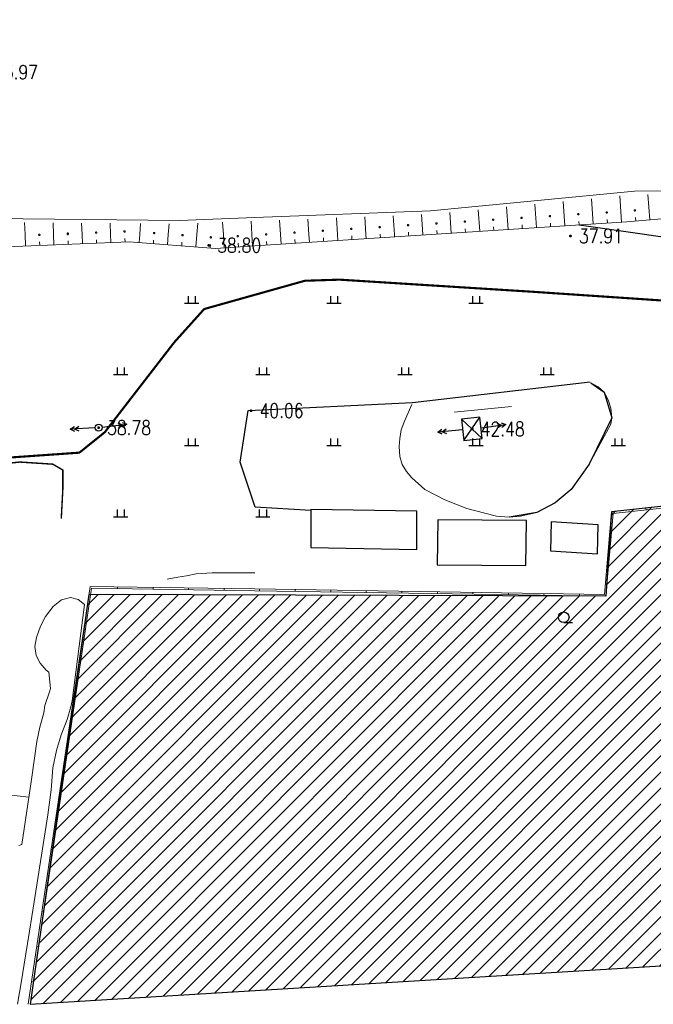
# Model space of a CAD drawing. Extents: x 39508475 to 39522402, y 3783947 to 3795549.
# Tile 13 of 256: x 39509217 to 39509306, y 3794142 to 3794280. Entities that reach past the tile are written whole.
import ezdxf
from ezdxf.enums import TextEntityAlignment as Align

# ---------------------------------------------------------------- set-up
doc = ezdxf.new("R2010")
doc.units = 0
doc.linetypes.add('X3', pattern=[5, 4, -1])
doc.layers.get('0').update_dxf_attribs({"linetype": 'CONTINUOUS'})
for name, color, linetype in [('DLSS', 4, 'CONTINUOUS'), ('DMTZ', 3, 'CONTINUOUS'), ('GCD', 1, 'CONTINUOUS'), ('GXYZ', 2, 'CONTINUOUS'), ('JCDL_DMX_F', 30, 'CONTINUOUS'), ('JMD', 6, 'CONTINUOUS'), ('SXSS', 5, 'CONTINUOUS'), ('ZBTZ', 3, 'CONTINUOUS')]:
    doc.layers.add(name, color=color, linetype=linetype)
doc.styles.add('HZ', font='rs', dxfattribs={"width": 0.8, "bigfont": 'hztxt'})
doc.linetypes.add('10411', pattern='A,2,[150,AAA.SHX,S=1,R=0,X=0,Y=1],2,[151,AAA.SHX,S=1,R=0,X=0,Y=3],1e-11', length=4)
doc.linetypes.add('10412', pattern='A,2,[158,AAA.SHX,S=1,R=0,X=0,Y=0],2,[151,AAA.SHX,S=1,R=0,X=0,Y=3],1e-12', length=4)
doc.linetypes.add('X33', pattern='A,2,[150,symbolx.shx,S=1,R=0,X=0,Y=1],1e-11', length=2)
doc.linetypes.add('X35', pattern='A,2,[150,AAA.SHX,S=1,R=0,X=0,Y=1],2,[177,AAA.SHX,S=1,R=0,X=0,Y=0.8],1e-09', length=4)
doc.linetypes.add('X4', pattern='A,0,-1e-09,[149,symbolx.shx,S=0.15,R=0,X=0,Y=0],-1.6', length=1.6)

# ---------------------------------------------------------------- blocks, each defined once
blk = doc.blocks.new('9330003')
at = {"color": 0}
blk.add_line((0, -0.75), (1.25, -0.75), dxfattribs=at)
blk.add_circle((0, 0), 0.75, dxfattribs=at)
blk = doc.blocks.new('gc119')
for p, q in [((-1, 0), (1, 0)), ((-0.5, 1), (-0.5, 0)), ((0.5, 1), (0.5, 0))]:
    blk.add_line(p, q)
blk = doc.blocks.new('gc013a')
at = {"linetype": 'Continuous'}
blk.add_line((0.5, 0), (4, 0), dxfattribs=at)
at = {"linetype": 'Continuous', "flags": 128}
for points in [[(2.77, 0.35), (3.38, 0), (2.77, -0.35)], [(3.39, 0.35), (4, 0), (3.39, -0.35)]]:
    blk.add_lwpolyline(points, dxfattribs=at)
blk = doc.blocks.new('gc170')
at = {"linetype": 'Continuous'}
blk.add_circle((0, 0), 0.5, dxfattribs=at)
blk = doc.blocks.new('gc200')
at = {"const_width": 0.2}
blk.add_lwpolyline([(-0.1, 0, 1), (0.1, 0, 1)], format="xyb", close=True, dxfattribs=at)

msp = doc.modelspace()

# ---------------------------------------------------------------- hatches: boundary and pattern name
at = {"layer": 'JMD', "linetype": 'Continuous'}
h = msp.add_hatch(dxfattribs=at)
h.set_pattern_fill('411B', color=256, style=0)
h.set_pattern_definition([(45, (39000000, 0), (-1.1313708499, 1.1313708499), [])])
h.paths.add_polyline_path([(39509218.37614, 3794141.79111), (39509409.70748, 3794153.43695), (39509410.914, 3794223.0292), (39509300.162, 3794210.9884), (39509299.37718, 3794199.13876), (39509226.63673, 3794199.41)])

# ---------------------------------------------------------------- linework, layer by layer
at = {"layer": 'DLSS', "linetype": 'X3', "const_width": 0.3, "flags": 128}
msp.add_lwpolyline([(39509115.83491, 3794201.06317), (39509126.55477, 3794210.45786), (39509130.51645, 3794212.39892), (39509159.51346, 3794215.03875), (39509207.40211, 3794218.07486), (39509225.30682, 3794219.3266), (39509228.88011, 3794222.19936), (39509238.6678, 3794234.85502), (39509242.86251, 3794239.51355), (39509257.02184, 3794243.48767), (39509261.91569, 3794243.64296), (39509289.12945, 3794241.93669), (39509315.64685, 3794240.14964), (39509332.75644, 3794241.46991), (39509358.18356, 3794240.22775), (39509379.27259, 3794241.62566), (39509386.18611, 3794243.10086), (39509391.15764, 3794243.10086), (39509400.47925, 3794243.02322), (39509412.38861, 3794242.17313), (39509417.74853, 3794241.62963), (39509421.7879, 3794241.78491), (39509427.69158, 3794242.4837), (39509444.41727, 3794243.49631), (39509465.80709, 3794243.8098), (39509489.91103, 3794245.05208), (39509517.2818, 3794246.99312), (39509553.9022, 3794250.41078), (39509589.12197, 3794254.9263), (39509630.63833, 3794256.99329), (39509680.16049, 3794263.82929), (39509707.62118, 3794265.56804), (39509737.86388, 3794269.93302), (39509794.70316, 3794276.15403), (39509850.66557, 3794282.62754), (39509880.16374, 3794286.35696), (39509954.7622, 3794297.42352), (39509964.21347, 3794301.81731), (39509969.9282, 3794302.14685), (39509974.54394, 3794302.14685), (39509978.17059, 3794302.14685), (39510023.11311, 3794305.38856), (39510088.4093, 3794314.72115), (39510113.14818, 3794318.86658), (39510126.22235, 3794322.50133), (39510146.96289, 3794323.37704), (39510152.85059, 3794324.06937), (39510158.39196, 3794324.24245), (39510167.13694, 3794324.58862), (39510192.46151, 3794325.19962), (39510213.7981, 3794325.72108), (39510219.59923, 3794326.67304), (39510232.6734, 3794327.45191), (39510260.06199, 3794328.23403), (39510275.49099, 3794329.01616), (39510282.07137, 3794329.01616), (39510298.4572, 3794329.01616), (39510315.18874, 3794329.96812), (39510324.10689, 3794330.66045), (39510329.9946, 3794331.09316), (39510345.52681, 3794332.48107), (39510368.32346, 3794333.43303), (39510394.05735, 3794334.64786), (39510406.00594, 3794336.3787), (39510417.98073, 3794338.02494), (39510452.54562, 3794337.59495), (39510479.78196, 3794337.59495), (39510543.88737, 3794336.29021), (39510556.54105, 3794336.29021), (39510581.31334, 3794336.5755), (39510618.07159, 3794335.43437), (39510652.44832, 3794335.43437), (39510686.25779, 3794334.29324), (39510720.16144, 3794334.10306), (39510731.95885, 3794334.10306), (39510761.49667, 3794334.57853), (39510795.67906, 3794334.00867), (39510826.72559, 3794333.05773), (39510851.78793, 3794333.24763), (39510863.29993, 3794332.96235), (39510872.81399, 3794332.96235), (39510879.28354, 3794332.96235), (39510904.25142, 3794334.68248), (39510911.4821, 3794334.68248), (39510945.95909, 3794333.15468), (39510980.63469, 3794333.24978), (39511012.8349, 3794333.44196), (39511047.12356, 3794333.63215), (39511082.55429, 3794334.48799), (39511110.90615, 3794335.43893), (39511139.01686, 3794333.15668), (39511167.68643, 3794331.15756), (39511206.73306, 3794327.91649), (39511240.07003, 3794325.43789), (39511276.54237, 3794319.63185), (39511308.7302, 3794313.92021), (39511343.5952, 3794306.68404), (39511391.97605, 3794294.40404), (39511438.25927, 3794284.49665), (39511464.71904, 3794278.31282), (39511487.58485, 3794272.97939), (39511519.49325, 3794265.93385), (39511557.88793, 3794257.24632), (39511582.13035, 3794253.86736), (39511626.90746, 3794244.6447), (39511638.75233, 3794243.03028), (39511652.34701, 3794240.60866), (39511681.84907, 3794233.47304), (39511694.36696, 3794234.68385), (39511704.89158, 3794235.23448), (39511713.97404, 3794237.88499), (39511732.37087, 3794243.38601), (39511778.62181, 3794247.98241), (39511821.93597, 3794253.29104), (39511832.70661, 3794255.42448), (39511837.05448, 3794256.48442), (39511843.94745, 3794257.22638), (39511884.35086, 3794263.798), (39511944.43671, 3794272.07796), (39511959.43624, 3794278.03052), (39511964.42039, 3794279.51443), (39511972.798, 3794281.8463), (39511984.56908, 3794284.07217), (39512007.92628, 3794289.3808), (39512054.95431, 3794294.47983), (39512090.72123, 3794299.15106), (39512102.49231, 3794301.16494), (39512112.4606, 3794301.58891), (39512113.8392, 3794302.11889)], dxfattribs=at)
at = {"layer": 'DLSS', "linetype": 'Continuous', "const_width": 0.2, "flags": 128}
msp.add_lwpolyline([(39509116.12682, 3794194.66684), (39509119.63108, 3794201.5916), (39509124.69866, 3794206.35817), (39509130.285, 3794210.90073), (39509165.02052, 3794213.59741), (39509195.75068, 3794215.83746), (39509216.94559, 3794218.00643), (39509221.565, 3794217.70704), (39509222.98011, 3794216.88856), (39509222.98011, 3794214.20696), (39509222.75779, 3794210.03702)], dxfattribs=at)
at = {"layer": 'DLSS', "linetype": 'X33', "lineweight": 0}
msp.add_lwpolyline([(39509250, 3794202.432), (39509243.974, 3794202.432), (39509241.752, 3794202.278), (39509240.366, 3794202.036), (39509239.178, 3794201.816), (39509237.66, 3794201.53)], dxfattribs=at)
at = {"layer": 'DMTZ', "linetype": '10411', "flags": 128}
for points in [[(39509295.585, 3794251.34), (39509334.58854, 3794245.78768), (39509392.187, 3794247.651), (39509422.966, 3794245.038)], [(39509257.88572, 3794211.21557), (39509250.02937, 3794211.65672), (39509247.9108, 3794218.00931), (39509249.05836, 3794225.24421), (39509272.18605, 3794226.39121), (39509297.16749, 3794229.30282)]]:
    msp.add_lwpolyline(points, dxfattribs=at)
at = {"layer": 'DMTZ', "linetype": '10412', "flags": 128}
msp.add_lwpolyline([(39509297.244, 3794229.131), (39509299.136, 3794227.811), (39509300.192, 3794224.203), (39509297.024, 3794217.713), (39509294.472, 3794214.149), (39509292.228, 3794212.279), (39509289.632, 3794210.937), (39509285.782, 3794210.277)], dxfattribs=at)
at = {"layer": 'GXYZ', "linetype": 'Continuous'}
for p, q in [((39509279.03914, 3794224.02021), (39509281.9675, 3794221.31479)), ((39509279.36914, 3794221.02821), (39509281.6375, 3794224.30679))]:
    msp.add_line(p, q, dxfattribs=at)
at = {"layer": 'GXYZ', "linetype": 'Continuous', "flags": 128}
msp.add_lwpolyline([(39509279.03914, 3794224.02021), (39509279.36914, 3794221.02821), (39509281.9675, 3794221.31479), (39509281.6375, 3794224.30679)], close=True, dxfattribs=at)
at = {"layer": 'JCDL_DMX_F', "linetype": 'X35', "lineweight": 0}
for points in [[(39509272.076, 3794226.117), (39509271.02, 3794223.763), (39509270.58, 3794222.531), (39509270.382, 3794221.299), (39509270.294, 3794220.177), (39509270.404, 3794218.791), (39509270.712, 3794217.669), (39509271.306, 3794216.679), (39509272.054, 3794215.777), (39509273.88, 3794214.127), (39509276.696, 3794212.719), (39509279.82, 3794211.487), (39509282.328, 3794210.805), (39509284, 3794210.409), (39509285.782, 3794210.277), (39509287.366, 3794210.387), (39509289.632, 3794210.937), (39509292.228, 3794212.279), (39509294.472, 3794214.149), (39509297.024, 3794217.713), (39509300.06, 3794223.323), (39509300.192, 3794224.203), (39509300.038, 3794225.567), (39509299.664, 3794226.733), (39509299.136, 3794227.811), (39509298.278, 3794228.559), (39509297.244, 3794229.131)], [(39509286.087, 3794225.799), (39509278.031, 3794225.039)]]:
    msp.add_lwpolyline(points, dxfattribs=at)
at = {"layer": 'JMD', "linetype": 'Continuous', "flags": 128}
for points in [[(39509218.37614, 3794141.79111), (39509409.70748, 3794153.43695), (39509410.914, 3794223.0292), (39509300.162, 3794210.9884), (39509299.37718, 3794199.13876), (39509226.63673, 3794199.41)], [(39509257.84641, 3794205.98043), (39509272.7544, 3794205.72054), (39509272.7544, 3794211.09172), (39509257.84641, 3794211.35162)], [(39509275.71965, 3794209.87352), (39509275.63298, 3794203.54938), (39509288.11408, 3794203.46275), (39509288.20075, 3794209.78689)], [(39509291.66773, 3794209.61363), (39509291.58105, 3794205.54192), (39509298.16832, 3794205.10876), (39509298.255, 3794209.18046)]]:
    msp.add_lwpolyline(points, close=True, dxfattribs=at)
at = {"layer": 'JMD', "linetype": 'Continuous', "lineweight": 0}
for points in [[(39509409.95792, 3794153.4676), (39509410.914, 3794223.0292), (39509300.162, 3794210.9884), (39509299.1484, 3794199.3924), (39509250, 3794200.167)], [(39509409.70748, 3794153.43695), (39509410.66014, 3794222.75013), (39509300.39317, 3794210.76206), (39509299.37718, 3794199.13876), (39509250, 3794199.91697)], [(39509300.1507, 3794210.8591), (39509300.39975, 3794210.83733)], [(39509305.00368, 3794211.51478), (39509305.0307, 3794211.26624)], [(39509299.71531, 3794205.87809), (39509299.96436, 3794205.85633)], [(39509299.27992, 3794200.89709), (39509299.52897, 3794200.87532)], [(39509250, 3794200.167), (39509226.8026, 3794200.5326), (39509218.12398, 3794141.79491)], [(39509250, 3794199.91697), (39509227.01787, 3794200.27918), (39509218.37614, 3794141.79111)], [(39509230.66733, 3794200.47169), (39509230.66339, 3794200.22172)], [(39509235.66671, 3794200.3929), (39509235.66277, 3794200.14293)], [(39509240.66609, 3794200.31411), (39509240.66215, 3794200.06414)], [(39509245.66547, 3794200.23531), (39509245.66153, 3794199.98534)], [(39509250.66485, 3794200.15652), (39509250.66091, 3794199.90655)], [(39509255.66422, 3794200.07773), (39509255.66028, 3794199.82776)], [(39509260.6636, 3794199.99894), (39509260.65966, 3794199.74897)], [(39509265.66298, 3794199.92014), (39509265.65904, 3794199.67018)], [(39509270.66236, 3794199.84135), (39509270.65842, 3794199.59138)], [(39509275.66174, 3794199.76256), (39509275.6578, 3794199.51259)], [(39509280.66112, 3794199.68377), (39509280.65718, 3794199.4338)], [(39509285.6605, 3794199.60497), (39509285.65656, 3794199.35501)], [(39509290.65988, 3794199.52618), (39509290.65594, 3794199.27621)], [(39509295.65926, 3794199.44739), (39509295.65532, 3794199.19742)], [(39509226.63673, 3794199.41), (39509226.88405, 3794199.37345)], [(39509225.90591, 3794194.4637), (39509226.15322, 3794194.42715)], [(39509225.17508, 3794189.51739), (39509225.4224, 3794189.48085)], [(39509224.44425, 3794184.57109), (39509224.69157, 3794184.53455)], [(39509223.71343, 3794179.62479), (39509223.96074, 3794179.58825)], [(39509222.9826, 3794174.67849), (39509223.22992, 3794174.64195)], [(39509222.25178, 3794169.73219), (39509222.49909, 3794169.69565)], [(39509221.52095, 3794164.78589), (39509221.76827, 3794164.74935)], [(39509220.79012, 3794159.83959), (39509221.03744, 3794159.80305)], [(39509220.0593, 3794154.89329), (39509220.30661, 3794154.85675)], [(39509219.32847, 3794149.94699), (39509219.57579, 3794149.91045)], [(39509218.59765, 3794145.00069), (39509218.84496, 3794144.96414)]]:
    msp.add_lwpolyline(points, dxfattribs=at)
at = {"layer": 'SXSS', "linetype": 'Continuous', "lineweight": 0}
for points in [[(39509274.78121, 3794250), (39509302.291, 3794251.773), (39509391.398, 3794259.384)], [(39509250, 3794252.37911), (39509274.689, 3794253.33), (39509303.372, 3794256.103), (39509312.221, 3794256.125)], [(39509297.581, 3794251.469), (39509297.352, 3794255.019)], [(39509301.573, 3794251.726), (39509301.332, 3794255.404)], [(39509305.56, 3794252.052), (39509305.256, 3794255.609)], [(39509281.614, 3794250.44), (39509281.418, 3794253.479)], [(39509285.606, 3794250.697), (39509285.402, 3794253.864)], [(39509289.598, 3794250.954), (39509289.385, 3794254.249)], [(39509293.59, 3794251.212), (39509293.369, 3794254.634)], [(39509303.538, 3794253.376), (39509303.536, 3794253.393), (39509303.531, 3794253.41), (39509303.524, 3794253.425), (39509303.514, 3794253.44), (39509303.502, 3794253.452), (39509303.488, 3794253.462), (39509303.472, 3794253.469), (39509303.455, 3794253.474), (39509303.438, 3794253.476), (39509303.421, 3794253.474), (39509303.404, 3794253.469), (39509303.389, 3794253.462), (39509303.374, 3794253.452), (39509303.362, 3794253.44), (39509303.352, 3794253.425), (39509303.345, 3794253.41), (39509303.34, 3794253.393), (39509303.338, 3794253.376), (39509303.34, 3794253.359), (39509303.345, 3794253.342), (39509303.352, 3794253.327), (39509303.362, 3794253.312), (39509303.374, 3794253.3), (39509303.388, 3794253.29), (39509303.404, 3794253.283), (39509303.421, 3794253.278), (39509303.438, 3794253.276), (39509303.455, 3794253.278), (39509303.472, 3794253.283), (39509303.488, 3794253.29), (39509303.502, 3794253.3), (39509303.514, 3794253.312), (39509303.524, 3794253.326), (39509303.531, 3794253.342), (39509303.536, 3794253.359), (39509303.538, 3794253.376)], [(39509159.31668, 3794250), (39509171.314, 3794251.566), (39509185.892, 3794252.373), (39509208.553, 3794252.272), (39509239.378, 3794251.97), (39509250, 3794252.37911)], [(39509253.58447, 3794250), (39509253.455, 3794252.013)], [(39509257.59279, 3794250), (39509257.453, 3794252.167)], [(39509261.60151, 3794250), (39509261.452, 3794252.321)], [(39509265.60913, 3794250), (39509265.45, 3794252.475)], [(39509269.61758, 3794250), (39509269.448, 3794252.629)], [(39509273.62617, 3794250), (39509273.447, 3794252.783)], [(39509277.623, 3794250.183), (39509277.435, 3794253.094)], [(39509283.612, 3794252.066), (39509283.61, 3794252.083), (39509283.605, 3794252.1), (39509283.598, 3794252.115), (39509283.588, 3794252.13), (39509283.576, 3794252.142), (39509283.562, 3794252.152), (39509283.546, 3794252.159), (39509283.529, 3794252.164), (39509283.512, 3794252.166), (39509283.495, 3794252.164), (39509283.478, 3794252.159), (39509283.463, 3794252.152), (39509283.448, 3794252.142), (39509283.436, 3794252.13), (39509283.426, 3794252.115), (39509283.419, 3794252.1), (39509283.414, 3794252.083), (39509283.412, 3794252.066), (39509283.414, 3794252.049), (39509283.419, 3794252.032), (39509283.426, 3794252.017), (39509283.436, 3794252.002), (39509283.448, 3794251.99), (39509283.462, 3794251.98), (39509283.478, 3794251.973), (39509283.495, 3794251.968), (39509283.512, 3794251.966), (39509283.529, 3794251.968), (39509283.546, 3794251.973), (39509283.562, 3794251.98), (39509283.576, 3794251.99), (39509283.588, 3794252.002), (39509283.598, 3794252.016), (39509283.605, 3794252.032), (39509283.61, 3794252.049), (39509283.612, 3794252.066)], [(39509287.605, 3794252.323), (39509287.603, 3794252.34), (39509287.598, 3794252.357), (39509287.591, 3794252.372), (39509287.581, 3794252.387), (39509287.569, 3794252.399), (39509287.555, 3794252.409), (39509287.539, 3794252.416), (39509287.522, 3794252.421), (39509287.505, 3794252.423), (39509287.488, 3794252.421), (39509287.471, 3794252.416), (39509287.456, 3794252.409), (39509287.441, 3794252.399), (39509287.429, 3794252.387), (39509287.419, 3794252.372), (39509287.412, 3794252.357), (39509287.407, 3794252.34), (39509287.405, 3794252.323), (39509287.407, 3794252.306), (39509287.412, 3794252.289), (39509287.419, 3794252.274), (39509287.429, 3794252.259), (39509287.441, 3794252.247), (39509287.455, 3794252.237), (39509287.471, 3794252.23), (39509287.488, 3794252.225), (39509287.505, 3794252.223), (39509287.522, 3794252.225), (39509287.539, 3794252.23), (39509287.555, 3794252.237), (39509287.569, 3794252.247), (39509287.581, 3794252.259), (39509287.591, 3794252.273), (39509287.598, 3794252.289), (39509287.603, 3794252.306), (39509287.605, 3794252.323)], [(39509291.596, 3794252.579), (39509291.594, 3794252.596), (39509291.589, 3794252.613), (39509291.582, 3794252.628), (39509291.572, 3794252.643), (39509291.56, 3794252.655), (39509291.546, 3794252.665), (39509291.53, 3794252.672), (39509291.513, 3794252.677), (39509291.496, 3794252.679), (39509291.479, 3794252.677), (39509291.462, 3794252.672), (39509291.447, 3794252.665), (39509291.432, 3794252.655), (39509291.42, 3794252.643), (39509291.41, 3794252.628), (39509291.403, 3794252.613), (39509291.398, 3794252.596), (39509291.396, 3794252.579), (39509291.398, 3794252.562), (39509291.403, 3794252.545), (39509291.41, 3794252.53), (39509291.42, 3794252.515), (39509291.432, 3794252.503), (39509291.446, 3794252.493), (39509291.462, 3794252.486), (39509291.479, 3794252.481), (39509291.496, 3794252.479), (39509291.513, 3794252.481), (39509291.53, 3794252.486), (39509291.546, 3794252.493), (39509291.56, 3794252.503), (39509291.572, 3794252.515), (39509291.582, 3794252.529), (39509291.589, 3794252.545), (39509291.594, 3794252.562), (39509291.596, 3794252.579)], [(39509295.587, 3794252.836), (39509295.585, 3794252.853), (39509295.58, 3794252.87), (39509295.573, 3794252.885), (39509295.563, 3794252.9), (39509295.551, 3794252.912), (39509295.537, 3794252.922), (39509295.521, 3794252.929), (39509295.504, 3794252.934), (39509295.487, 3794252.936), (39509295.47, 3794252.934), (39509295.453, 3794252.929), (39509295.438, 3794252.922), (39509295.423, 3794252.912), (39509295.411, 3794252.9), (39509295.401, 3794252.885), (39509295.394, 3794252.87), (39509295.389, 3794252.853), (39509295.387, 3794252.836), (39509295.389, 3794252.819), (39509295.394, 3794252.802), (39509295.401, 3794252.787), (39509295.411, 3794252.772), (39509295.423, 3794252.76), (39509295.437, 3794252.75), (39509295.453, 3794252.743), (39509295.47, 3794252.738), (39509295.487, 3794252.736), (39509295.504, 3794252.738), (39509295.521, 3794252.743), (39509295.537, 3794252.75), (39509295.551, 3794252.76), (39509295.563, 3794252.772), (39509295.573, 3794252.786), (39509295.58, 3794252.802), (39509295.585, 3794252.819), (39509295.587, 3794252.836)], [(39509299.579, 3794253.095), (39509299.577, 3794253.112), (39509299.572, 3794253.129), (39509299.565, 3794253.144), (39509299.555, 3794253.159), (39509299.543, 3794253.171), (39509299.529, 3794253.181), (39509299.513, 3794253.188), (39509299.496, 3794253.193), (39509299.479, 3794253.195), (39509299.462, 3794253.193), (39509299.445, 3794253.188), (39509299.43, 3794253.181), (39509299.415, 3794253.171), (39509299.403, 3794253.159), (39509299.393, 3794253.144), (39509299.386, 3794253.129), (39509299.381, 3794253.112), (39509299.379, 3794253.095), (39509299.381, 3794253.078), (39509299.386, 3794253.061), (39509299.393, 3794253.046), (39509299.403, 3794253.031), (39509299.415, 3794253.019), (39509299.429, 3794253.009), (39509299.445, 3794253.002), (39509299.462, 3794252.997), (39509299.479, 3794252.995), (39509299.496, 3794252.997), (39509299.513, 3794253.002), (39509299.529, 3794253.009), (39509299.543, 3794253.019), (39509299.555, 3794253.031), (39509299.565, 3794253.045), (39509299.572, 3794253.061), (39509299.577, 3794253.078), (39509299.579, 3794253.095)], [(39509299.577, 3794251.598), (39509299.544, 3794252.097)], [(39509303.567, 3794251.882), (39509303.524, 3794252.38)], [(39509217.66982, 3794250), (39509217.601, 3794251.684)], [(39509221.67236, 3794250), (39509221.605, 3794251.645)], [(39509225.67591, 3794250), (39509225.61, 3794251.606)], [(39509229.67948, 3794250), (39509229.615, 3794251.567)], [(39509233.80719, 3794250), (39509233.921, 3794251.525)], [(39509237.81884, 3794250), (39509237.93, 3794251.485)], [(39509241.82983, 3794250), (39509241.947, 3794251.569)], [(39509245.56802, 3794250), (39509245.458, 3794251.705)], [(39509249.57676, 3794250), (39509249.457, 3794251.859)], [(39509259.663, 3794250.522), (39509259.661, 3794250.539), (39509259.656, 3794250.556), (39509259.649, 3794250.571), (39509259.639, 3794250.586), (39509259.627, 3794250.598), (39509259.613, 3794250.608), (39509259.597, 3794250.615), (39509259.58, 3794250.62), (39509259.563, 3794250.622), (39509259.546, 3794250.62), (39509259.529, 3794250.615), (39509259.514, 3794250.608), (39509259.499, 3794250.598), (39509259.487, 3794250.586), (39509259.477, 3794250.571), (39509259.47, 3794250.556), (39509259.465, 3794250.539), (39509259.463, 3794250.522), (39509259.465, 3794250.505), (39509259.47, 3794250.488), (39509259.477, 3794250.473), (39509259.487, 3794250.458), (39509259.499, 3794250.446), (39509259.513, 3794250.436), (39509259.529, 3794250.429), (39509259.546, 3794250.424), (39509259.563, 3794250.422), (39509259.58, 3794250.424), (39509259.597, 3794250.429), (39509259.613, 3794250.436), (39509259.627, 3794250.446), (39509259.639, 3794250.458), (39509259.649, 3794250.472), (39509259.656, 3794250.488), (39509259.661, 3794250.505), (39509259.663, 3794250.522)], [(39509263.654, 3794250.779), (39509263.652, 3794250.796), (39509263.647, 3794250.813), (39509263.64, 3794250.828), (39509263.63, 3794250.843), (39509263.618, 3794250.855), (39509263.604, 3794250.865), (39509263.588, 3794250.872), (39509263.571, 3794250.877), (39509263.554, 3794250.879), (39509263.537, 3794250.877), (39509263.52, 3794250.872), (39509263.505, 3794250.865), (39509263.49, 3794250.855), (39509263.478, 3794250.843), (39509263.468, 3794250.828), (39509263.461, 3794250.813), (39509263.456, 3794250.796), (39509263.454, 3794250.779), (39509263.456, 3794250.762), (39509263.461, 3794250.745), (39509263.468, 3794250.73), (39509263.478, 3794250.715), (39509263.49, 3794250.703), (39509263.504, 3794250.693), (39509263.52, 3794250.686), (39509263.537, 3794250.681), (39509263.554, 3794250.679), (39509263.571, 3794250.681), (39509263.588, 3794250.686), (39509263.604, 3794250.693), (39509263.618, 3794250.703), (39509263.63, 3794250.715), (39509263.64, 3794250.729), (39509263.647, 3794250.745), (39509263.652, 3794250.762), (39509263.654, 3794250.779)], [(39509267.646, 3794251.036), (39509267.644, 3794251.053), (39509267.639, 3794251.07), (39509267.632, 3794251.085), (39509267.622, 3794251.1), (39509267.61, 3794251.112), (39509267.596, 3794251.122), (39509267.58, 3794251.129), (39509267.563, 3794251.134), (39509267.546, 3794251.136), (39509267.529, 3794251.134), (39509267.512, 3794251.129), (39509267.497, 3794251.122), (39509267.482, 3794251.112), (39509267.47, 3794251.1), (39509267.46, 3794251.085), (39509267.453, 3794251.07), (39509267.448, 3794251.053), (39509267.446, 3794251.036), (39509267.448, 3794251.019), (39509267.453, 3794251.002), (39509267.46, 3794250.987), (39509267.47, 3794250.972), (39509267.482, 3794250.96), (39509267.496, 3794250.95), (39509267.512, 3794250.943), (39509267.529, 3794250.938), (39509267.546, 3794250.936), (39509267.563, 3794250.938), (39509267.58, 3794250.943), (39509267.596, 3794250.95), (39509267.61, 3794250.96), (39509267.622, 3794250.972), (39509267.632, 3794250.986), (39509267.639, 3794251.002), (39509267.644, 3794251.019), (39509267.646, 3794251.036)], [(39509271.638, 3794251.293), (39509271.636, 3794251.31), (39509271.631, 3794251.327), (39509271.624, 3794251.342), (39509271.614, 3794251.357), (39509271.602, 3794251.369), (39509271.588, 3794251.379), (39509271.572, 3794251.386), (39509271.555, 3794251.391), (39509271.538, 3794251.393), (39509271.521, 3794251.391), (39509271.504, 3794251.386), (39509271.489, 3794251.379), (39509271.474, 3794251.369), (39509271.462, 3794251.357), (39509271.452, 3794251.342), (39509271.445, 3794251.327), (39509271.44, 3794251.31), (39509271.438, 3794251.293), (39509271.44, 3794251.276), (39509271.445, 3794251.259), (39509271.452, 3794251.244), (39509271.462, 3794251.229), (39509271.474, 3794251.217), (39509271.488, 3794251.207), (39509271.504, 3794251.2), (39509271.521, 3794251.195), (39509271.538, 3794251.193), (39509271.555, 3794251.195), (39509271.572, 3794251.2), (39509271.588, 3794251.207), (39509271.602, 3794251.217), (39509271.614, 3794251.229), (39509271.624, 3794251.243), (39509271.631, 3794251.259), (39509271.636, 3794251.276), (39509271.638, 3794251.293)], [(39509275.629, 3794251.551), (39509275.627, 3794251.568), (39509275.622, 3794251.585), (39509275.615, 3794251.6), (39509275.605, 3794251.615), (39509275.593, 3794251.627), (39509275.579, 3794251.637), (39509275.563, 3794251.644), (39509275.546, 3794251.649), (39509275.529, 3794251.651), (39509275.512, 3794251.649), (39509275.495, 3794251.644), (39509275.48, 3794251.637), (39509275.465, 3794251.627), (39509275.453, 3794251.615), (39509275.443, 3794251.6), (39509275.436, 3794251.585), (39509275.431, 3794251.568), (39509275.429, 3794251.551), (39509275.431, 3794251.534), (39509275.436, 3794251.517), (39509275.443, 3794251.502), (39509275.453, 3794251.487), (39509275.465, 3794251.475), (39509275.479, 3794251.465), (39509275.495, 3794251.458), (39509275.512, 3794251.453), (39509275.529, 3794251.451), (39509275.546, 3794251.453), (39509275.563, 3794251.458), (39509275.579, 3794251.465), (39509275.593, 3794251.475), (39509275.605, 3794251.487), (39509275.615, 3794251.501), (39509275.622, 3794251.517), (39509275.627, 3794251.534), (39509275.629, 3794251.551)], [(39509279.621, 3794251.807), (39509279.619, 3794251.824), (39509279.614, 3794251.841), (39509279.607, 3794251.856), (39509279.597, 3794251.871), (39509279.585, 3794251.883), (39509279.571, 3794251.893), (39509279.555, 3794251.9), (39509279.538, 3794251.905), (39509279.521, 3794251.907), (39509279.504, 3794251.905), (39509279.487, 3794251.9), (39509279.472, 3794251.893), (39509279.457, 3794251.883), (39509279.445, 3794251.871), (39509279.435, 3794251.856), (39509279.428, 3794251.841), (39509279.423, 3794251.824), (39509279.421, 3794251.807), (39509279.423, 3794251.79), (39509279.428, 3794251.773), (39509279.435, 3794251.758), (39509279.445, 3794251.743), (39509279.457, 3794251.731), (39509279.471, 3794251.721), (39509279.487, 3794251.714), (39509279.504, 3794251.709), (39509279.521, 3794251.707), (39509279.538, 3794251.709), (39509279.555, 3794251.714), (39509279.571, 3794251.721), (39509279.585, 3794251.731), (39509279.597, 3794251.743), (39509279.607, 3794251.757), (39509279.614, 3794251.773), (39509279.619, 3794251.79), (39509279.621, 3794251.807)], [(39509279.619, 3794250.311), (39509279.586, 3794250.809)], [(39509283.61, 3794250.569), (39509283.577, 3794251.068)], [(39509287.602, 3794250.826), (39509287.569, 3794251.325)], [(39509291.594, 3794251.083), (39509291.561, 3794251.581)], [(39509295.585, 3794251.34), (39509295.552, 3794251.838)], [(39509217.737, 3794248.356), (39509217.66982, 3794250)], [(39509219.5975, 3794249.99983), (39509219.587, 3794249.984), (39509219.58, 3794249.969), (39509219.575, 3794249.952), (39509219.573, 3794249.935), (39509219.575, 3794249.918), (39509219.58, 3794249.901), (39509219.587, 3794249.886), (39509219.597, 3794249.871), (39509219.609, 3794249.859), (39509219.623, 3794249.849), (39509219.639, 3794249.842), (39509219.656, 3794249.837), (39509219.673, 3794249.835), (39509219.69, 3794249.837), (39509219.707, 3794249.842), (39509219.723, 3794249.849), (39509219.737, 3794249.859), (39509219.749, 3794249.871), (39509219.759, 3794249.885), (39509219.766, 3794249.901), (39509219.771, 3794249.918), (39509219.773, 3794249.935), (39509219.771, 3794249.952), (39509219.766, 3794249.969), (39509219.759, 3794249.984), (39509219.7485, 3794249.99975)], [(39509219.7485, 3794249.99975), (39509219.737, 3794250.011), (39509219.723, 3794250.021), (39509219.707, 3794250.028), (39509219.69, 3794250.033), (39509219.673, 3794250.035), (39509219.656, 3794250.033), (39509219.639, 3794250.028), (39509219.624, 3794250.021), (39509219.609, 3794250.011), (39509219.5975, 3794249.99983)], [(39509221.733, 3794248.519), (39509221.67236, 3794250)], [(39509225.73, 3794248.682), (39509225.67591, 3794250)], [(39509227.766, 3794250.262), (39509227.764, 3794250.279), (39509227.759, 3794250.296), (39509227.752, 3794250.311), (39509227.742, 3794250.326), (39509227.73, 3794250.338), (39509227.716, 3794250.348), (39509227.7, 3794250.355), (39509227.683, 3794250.36), (39509227.666, 3794250.362), (39509227.649, 3794250.36), (39509227.632, 3794250.355), (39509227.617, 3794250.348), (39509227.602, 3794250.338), (39509227.59, 3794250.326), (39509227.58, 3794250.311), (39509227.573, 3794250.296), (39509227.568, 3794250.279), (39509227.566, 3794250.262), (39509227.568, 3794250.245), (39509227.573, 3794250.228), (39509227.58, 3794250.213), (39509227.59, 3794250.198), (39509227.602, 3794250.186), (39509227.616, 3794250.176), (39509227.632, 3794250.169), (39509227.649, 3794250.164), (39509227.666, 3794250.162), (39509227.683, 3794250.164), (39509227.7, 3794250.169), (39509227.716, 3794250.176), (39509227.73, 3794250.186), (39509227.742, 3794250.198), (39509227.752, 3794250.212), (39509227.759, 3794250.228), (39509227.764, 3794250.245), (39509227.766, 3794250.262)], [(39509227.728, 3794248.764), (39509227.707, 3794249.263)], [(39509229.727, 3794248.845), (39509229.67948, 3794250)], [(39509231.763, 3794250.425), (39509231.761, 3794250.442), (39509231.756, 3794250.459), (39509231.749, 3794250.474), (39509231.739, 3794250.489), (39509231.727, 3794250.501), (39509231.713, 3794250.511), (39509231.697, 3794250.518), (39509231.68, 3794250.523), (39509231.663, 3794250.525), (39509231.646, 3794250.523), (39509231.629, 3794250.518), (39509231.614, 3794250.511), (39509231.599, 3794250.501), (39509231.587, 3794250.489), (39509231.577, 3794250.474), (39509231.57, 3794250.459), (39509231.565, 3794250.442), (39509231.563, 3794250.425), (39509231.565, 3794250.408), (39509231.57, 3794250.391), (39509231.577, 3794250.376), (39509231.587, 3794250.361), (39509231.599, 3794250.349), (39509231.613, 3794250.339), (39509231.629, 3794250.332), (39509231.646, 3794250.327), (39509231.663, 3794250.325), (39509231.68, 3794250.327), (39509231.697, 3794250.332), (39509231.713, 3794250.339), (39509231.727, 3794250.349), (39509231.739, 3794250.361), (39509231.749, 3794250.375), (39509231.756, 3794250.391), (39509231.761, 3794250.408), (39509231.763, 3794250.425)], [(39509231.725, 3794248.927), (39509231.704, 3794249.426)], [(39509233.721, 3794248.845), (39509233.80719, 3794250)], [(39509235.926, 3794250.191), (39509235.924, 3794250.208), (39509235.919, 3794250.225), (39509235.912, 3794250.24), (39509235.902, 3794250.255), (39509235.89, 3794250.267), (39509235.876, 3794250.277), (39509235.86, 3794250.284), (39509235.843, 3794250.289), (39509235.826, 3794250.291), (39509235.809, 3794250.289), (39509235.792, 3794250.284), (39509235.777, 3794250.277), (39509235.762, 3794250.267), (39509235.75, 3794250.255), (39509235.74, 3794250.24), (39509235.733, 3794250.225), (39509235.728, 3794250.208), (39509235.726, 3794250.191), (39509235.728, 3794250.174), (39509235.733, 3794250.157), (39509235.74, 3794250.142), (39509235.75, 3794250.127), (39509235.762, 3794250.115), (39509235.776, 3794250.105), (39509235.792, 3794250.098), (39509235.809, 3794250.093), (39509235.826, 3794250.091), (39509235.843, 3794250.093), (39509235.86, 3794250.098), (39509235.876, 3794250.105), (39509235.89, 3794250.115), (39509235.902, 3794250.127), (39509235.912, 3794250.141), (39509235.919, 3794250.157), (39509235.924, 3794250.174), (39509235.926, 3794250.191)], [(39509237.71, 3794248.546), (39509237.81884, 3794250)], [(39509239.915, 3794249.892), (39509239.913, 3794249.909), (39509239.908, 3794249.926), (39509239.901, 3794249.941), (39509239.891, 3794249.956), (39509239.879, 3794249.968), (39509239.865, 3794249.978), (39509239.849, 3794249.985), (39509239.832, 3794249.99), (39509239.815, 3794249.992), (39509239.798, 3794249.99), (39509239.781, 3794249.985), (39509239.766, 3794249.978), (39509239.751, 3794249.968), (39509239.739, 3794249.956), (39509239.729, 3794249.941), (39509239.722, 3794249.926), (39509239.717, 3794249.909), (39509239.715, 3794249.892), (39509239.717, 3794249.875), (39509239.722, 3794249.858), (39509239.729, 3794249.843), (39509239.739, 3794249.828), (39509239.751, 3794249.816), (39509239.765, 3794249.806), (39509239.781, 3794249.799), (39509239.798, 3794249.794), (39509239.815, 3794249.792), (39509239.832, 3794249.794), (39509239.849, 3794249.799), (39509239.865, 3794249.806), (39509239.879, 3794249.816), (39509239.891, 3794249.828), (39509239.901, 3794249.842), (39509239.908, 3794249.858), (39509239.913, 3794249.875), (39509239.915, 3794249.892)], [(39509241.699, 3794248.248), (39509241.82983, 3794250)], [(39509243.905, 3794249.594), (39509243.903, 3794249.611), (39509243.898, 3794249.628), (39509243.891, 3794249.643), (39509243.881, 3794249.658), (39509243.869, 3794249.67), (39509243.855, 3794249.68), (39509243.839, 3794249.687), (39509243.822, 3794249.692), (39509243.805, 3794249.694), (39509243.788, 3794249.692), (39509243.771, 3794249.687), (39509243.756, 3794249.68), (39509243.741, 3794249.67), (39509243.729, 3794249.658), (39509243.719, 3794249.643), (39509243.712, 3794249.628), (39509243.707, 3794249.611), (39509243.705, 3794249.594), (39509243.707, 3794249.577), (39509243.712, 3794249.56), (39509243.719, 3794249.545), (39509243.729, 3794249.53), (39509243.741, 3794249.518), (39509243.755, 3794249.508), (39509243.771, 3794249.501), (39509243.788, 3794249.496), (39509243.805, 3794249.494), (39509243.822, 3794249.496), (39509243.839, 3794249.501), (39509243.855, 3794249.508), (39509243.869, 3794249.518), (39509243.881, 3794249.53), (39509243.891, 3794249.544), (39509243.898, 3794249.56), (39509243.903, 3794249.577), (39509243.905, 3794249.594)], [(39509245.689, 3794248.125), (39509245.56802, 3794250)], [(39509247.688, 3794249.75), (39509247.686, 3794249.767), (39509247.681, 3794249.784), (39509247.674, 3794249.799), (39509247.664, 3794249.814), (39509247.652, 3794249.826), (39509247.638, 3794249.836), (39509247.622, 3794249.843), (39509247.605, 3794249.848), (39509247.588, 3794249.85), (39509247.571, 3794249.848), (39509247.554, 3794249.843), (39509247.539, 3794249.836), (39509247.524, 3794249.826), (39509247.512, 3794249.814), (39509247.502, 3794249.799), (39509247.495, 3794249.784), (39509247.49, 3794249.767), (39509247.488, 3794249.75), (39509247.49, 3794249.733), (39509247.495, 3794249.716), (39509247.502, 3794249.701), (39509247.512, 3794249.686), (39509247.524, 3794249.674), (39509247.538, 3794249.664), (39509247.554, 3794249.657), (39509247.571, 3794249.652), (39509247.588, 3794249.65), (39509247.605, 3794249.652), (39509247.622, 3794249.657), (39509247.638, 3794249.664), (39509247.652, 3794249.674), (39509247.664, 3794249.686), (39509247.674, 3794249.7), (39509247.681, 3794249.716), (39509247.686, 3794249.733), (39509247.688, 3794249.75)], [(39509249.681, 3794248.382), (39509249.57676, 3794250)], [(39509250, 3794248.40286), (39509274.78121, 3794250)], [(39509251.67729, 3794250), (39509251.678, 3794250.006), (39509251.676, 3794250.023), (39509251.671, 3794250.04), (39509251.664, 3794250.055), (39509251.654, 3794250.07), (39509251.642, 3794250.082), (39509251.628, 3794250.092), (39509251.612, 3794250.099), (39509251.595, 3794250.104), (39509251.578, 3794250.106), (39509251.561, 3794250.104), (39509251.544, 3794250.099), (39509251.529, 3794250.092), (39509251.514, 3794250.082), (39509251.502, 3794250.07), (39509251.492, 3794250.055), (39509251.485, 3794250.04), (39509251.48, 3794250.023), (39509251.478, 3794250.006), (39509251.47871, 3794250)], [(39509251.47871, 3794250), (39509251.48, 3794249.989), (39509251.485, 3794249.972), (39509251.492, 3794249.957), (39509251.502, 3794249.942), (39509251.514, 3794249.93), (39509251.528, 3794249.92), (39509251.544, 3794249.913), (39509251.561, 3794249.908), (39509251.578, 3794249.906), (39509251.595, 3794249.908), (39509251.612, 3794249.913), (39509251.628, 3794249.92), (39509251.642, 3794249.93), (39509251.654, 3794249.942), (39509251.664, 3794249.956), (39509251.671, 3794249.972), (39509251.676, 3794249.989), (39509251.67729, 3794250)], [(39509253.672, 3794248.639), (39509253.58447, 3794250)], [(39509255.67, 3794250.265), (39509255.668, 3794250.282), (39509255.663, 3794250.299), (39509255.656, 3794250.314), (39509255.646, 3794250.329), (39509255.634, 3794250.341), (39509255.62, 3794250.351), (39509255.604, 3794250.358), (39509255.587, 3794250.363), (39509255.57, 3794250.365), (39509255.553, 3794250.363), (39509255.536, 3794250.358), (39509255.521, 3794250.351), (39509255.506, 3794250.341), (39509255.494, 3794250.329), (39509255.484, 3794250.314), (39509255.477, 3794250.299), (39509255.472, 3794250.282), (39509255.47, 3794250.265), (39509255.472, 3794250.248), (39509255.477, 3794250.231), (39509255.484, 3794250.216), (39509255.494, 3794250.201), (39509255.506, 3794250.189), (39509255.52, 3794250.179), (39509255.536, 3794250.172), (39509255.553, 3794250.167), (39509255.57, 3794250.165), (39509255.587, 3794250.167), (39509255.604, 3794250.172), (39509255.62, 3794250.179), (39509255.634, 3794250.189), (39509255.646, 3794250.201), (39509255.656, 3794250.215), (39509255.663, 3794250.231), (39509255.668, 3794250.248), (39509255.67, 3794250.265)], [(39509255.668, 3794248.768), (39509255.635, 3794249.267)], [(39509257.664, 3794248.896), (39509257.59279, 3794250)], [(39509259.66, 3794249.025), (39509259.627, 3794249.524)], [(39509261.656, 3794249.154), (39509261.60151, 3794250)], [(39509263.652, 3794249.282), (39509263.619, 3794249.781)], [(39509265.647, 3794249.411), (39509265.60913, 3794250)], [(39509267.61251, 3794250), (39509267.61, 3794250.038)], [(39509267.643, 3794249.539), (39509267.61251, 3794250)], [(39509269.639, 3794249.668), (39509269.61758, 3794250)], [(39509271.62155, 3794250), (39509271.602, 3794250.295)], [(39509271.635, 3794249.797), (39509271.62155, 3794250)], [(39509273.631, 3794249.925), (39509273.62617, 3794250)], [(39509275.627, 3794250.054), (39509275.594, 3794250.553)], [(39509175.777, 3794246.52), (39509180.907, 3794246.748), (39509189.115, 3794247.128), (39509202.757, 3794247.812), (39509206.669, 3794247.918), (39509206.997, 3794247.918), (39509232.31, 3794248.951), (39509244.432, 3794248.044), (39509250, 3794248.40286)], [(39509219.735, 3794248.437), (39509219.714, 3794248.936)], [(39509223.732, 3794248.6), (39509223.711, 3794249.099)], [(39509235.715, 3794248.696), (39509235.752, 3794249.194)], [(39509239.704, 3794248.397), (39509239.741, 3794248.895)], [(39509243.694, 3794248.099), (39509243.731, 3794248.597)], [(39509247.685, 3794248.253), (39509247.652, 3794248.752)], [(39509251.676, 3794248.51), (39509251.643, 3794249.008)], [(39509216.60263, 3794141.81781), (39509217.147, 3794145.105), (39509217.741, 3794148.625), (39509218.269, 3794152.079), (39509218.951, 3794156.171), (39509220.887, 3794168.425), (39509221.349, 3794171.945), (39509221.569, 3794175.025), (39509222.097, 3794177.467), (39509222.735, 3794179.645), (39509223.571, 3794181.801), (39509224.121, 3794183.605), (39509224.278, 3794184.447), (39509226.037, 3794197.966), (39509225.135, 3794198.67), (39509224.079, 3794198.978), (39509222.803, 3794198.626), (39509221.615, 3794197.724), (39509220.559, 3794196.294), (39509219.833, 3794194.93), (39509219.261, 3794193.324), (39509219.041, 3794192.092), (39509219.217, 3794190.794), (39509219.789, 3794189.716), (39509220.625, 3794188.748), (39509221.007, 3794188.461), (39509221.228, 3794186.172), (39509221.087, 3794185.715), (39509220.471, 3794183.808), (39509220.319, 3794182.744), (39509219.747, 3794180.742), (39509219.329, 3794178.718), (39509218.581, 3794173.372), (39509217.217, 3794164.242), (39509216.786, 3794164.093)]]:
    msp.add_lwpolyline(points, dxfattribs=at)
at = {"layer": 'SXSS'}
for points in [[(39509223.687, 3794250), (39509223.704, 3794250.005), (39509223.72, 3794250.012), (39509223.734, 3794250.022), (39509223.746, 3794250.034), (39509223.756, 3794250.048), (39509223.763, 3794250.064), (39509223.768, 3794250.081), (39509223.77, 3794250.098), (39509223.768, 3794250.115), (39509223.763, 3794250.132), (39509223.756, 3794250.147), (39509223.746, 3794250.162), (39509223.734, 3794250.174), (39509223.72, 3794250.184), (39509223.704, 3794250.191), (39509223.687, 3794250.196), (39509223.67, 3794250.198), (39509223.653, 3794250.196), (39509223.636, 3794250.191), (39509223.621, 3794250.184), (39509223.606, 3794250.174), (39509223.594, 3794250.162), (39509223.584, 3794250.147), (39509223.577, 3794250.132), (39509223.572, 3794250.115), (39509223.57, 3794250.098), (39509223.572, 3794250.081), (39509223.577, 3794250.064), (39509223.584, 3794250.049), (39509223.594, 3794250.034), (39509223.606, 3794250.022), (39509223.62, 3794250.012), (39509223.636, 3794250.005), (39509223.653, 3794250)], [(39509223.653, 3794250), (39509223.67, 3794249.999)], [(39509223.67, 3794249.999), (39509223.687, 3794250)]]:
    msp.add_lwpolyline(points, dxfattribs=at)
at = {"layer": 'ZBTZ', "color": 114, "linetype": 'X4', "lineweight": 0, "true_color": 0x009944}
msp.add_lwpolyline([(39509211.624, 3794171.674), (39509218.213, 3794170.908)], dxfattribs=at)

# ---------------------------------------------------------------- block references
at = {"layer": 'GCD', "linetype": 'Continuous'}
ref = msp.add_blockref('gc200', (39509212.10418, 3794272.80458, 33.97), dxfattribs=at)
ref.add_attrib('height', '33.97', dxfattribs={"linetype": 'Continuous', "height": 2, "style": 'HZ', "width": 0.8}).set_placement((39509213.30418, 3794272.80458, 33.97), align=Align.MIDDLE_LEFT)
ref = msp.add_blockref('gc200', (39509294.38, 3794249.778, 37.912), dxfattribs=at)
ref.add_attrib('height', '37.91', dxfattribs={"linetype": 'Continuous', "height": 2, "style": 'HZ', "width": 0.8}).set_placement((39509295.58, 3794249.778, 37.912), align=Align.MIDDLE_LEFT)
ref = msp.add_blockref('gc200', (39509243.505, 3794248.456, 38.796), dxfattribs=at)
ref.add_attrib('height', '38.80', dxfattribs={"linetype": 'Continuous', "height": 2, "style": 'HZ', "width": 0.8}).set_placement((39509244.705, 3794248.456, 38.796), align=Align.MIDDLE_LEFT)
ref = msp.add_blockref('gc200', (39509249.457, 3794225.218, 40.063), dxfattribs=at)
ref.add_attrib('height', '40.06', dxfattribs={"linetype": 'Continuous', "height": 2, "style": 'HZ', "width": 0.8}).set_placement((39509250.657, 3794225.218, 40.063), align=Align.MIDDLE_LEFT)
ref = msp.add_blockref('gc200', (39509228.012, 3794222.841, 38.777), dxfattribs=at)
ref.add_attrib('height', '38.78', dxfattribs={"linetype": 'Continuous', "height": 2, "style": 'HZ', "width": 0.8}).set_placement((39509229.212, 3794222.841, 38.777), align=Align.MIDDLE_LEFT)
ref = msp.add_blockref('gc200', (39509280.562, 3794222.652, 42.476), dxfattribs=at)
ref.add_attrib('height', '42.48', dxfattribs={"linetype": 'Continuous', "height": 2, "style": 'HZ', "width": 0.8}).set_placement((39509281.762, 3794222.652, 42.476), align=Align.MIDDLE_LEFT)
at = {"layer": 'GXYZ', "linetype": 'Continuous'}
for p, rotation in [((39509228.012, 3794222.841), 183.3712927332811), ((39509228.012, 3794222.841), 6.748850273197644), ((39509281.30424, 3794222.76806), 7.1566685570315), ((39509279.69964, 3794222.5919), 185.3734547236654)]:
    msp.add_blockref('gc013a', p, dxfattribs=dict(at, rotation=rotation))
msp.add_blockref('gc170', (39509228.012, 3794222.841), dxfattribs=at)
at = {"layer": 'ZBTZ', "linetype": 'Continuous'}
for p in [(39509241.10948, 3794240.31913), (39509261.10948, 3794240.31913), (39509281.10948, 3794240.31913), (39509231.10948, 3794230.31913), (39509251.10948, 3794230.31913), (39509271.10948, 3794230.31913), (39509291.10948, 3794230.31913), (39509241.10948, 3794220.31913), (39509261.10948, 3794220.31913), (39509281.10948, 3794220.31913), (39509301.10948, 3794220.31913), (39509231.10948, 3794210.31913), (39509251.10948, 3794210.31913)]:
    msp.add_blockref('gc119', p, dxfattribs=at)
at = {"layer": 'ZBTZ', "color": 114}
msp.add_blockref('9330003', (39509293.43, 3794196.193), dxfattribs=at)

doc.saveas('drawing.dxf')
